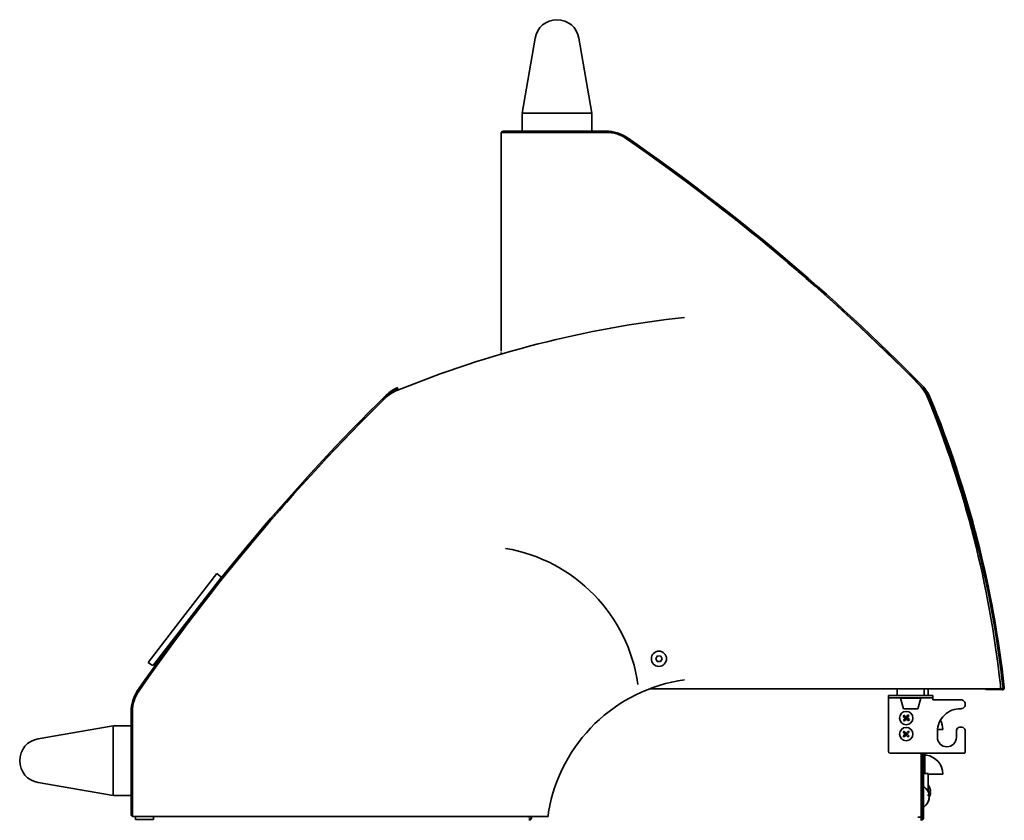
# Model space of a CAD drawing. Extents: x -17 to 110, y -18 to 98.
# Tile 8 of 8: x 83 to 110, y 17 to 40. Entities that reach past the tile are written whole.
import ezdxf

# ---------------------------------------------------------------- set-up
doc = ezdxf.new("R2010")
doc.units = 0
doc.header["$MEASUREMENT"] = 0

msp = doc.modelspace()

# ---------------------------------------------------------------- linework, layer by layer
at = {"color": 7, "lineweight": 35}
for p, q in [((96.680418, 37.294658), (97.039305, 39.399698)), ((98.271523, 39.399698), (98.63041, 37.294658)), ((96.700699, 37.294658), (96.680418, 37.294658)), ((98.610129, 37.294658), (96.700699, 37.294658)), ((98.63041, 37.294658), (98.610129, 37.294658)), ((96.680918, 36.814657), (96.680918, 37.274655)), ((98.630909, 37.274655), (98.630909, 36.814657)), ((96.092914, 36.738757), (96.092914, 36.131808)), ((96.093519, 36.746927), (96.093519, 36.758754)), ((96.093519, 36.071258), (96.093519, 36.758754)), ((96.21582, 36.758754), (96.093519, 36.758754)), ((96.148816, 36.794655), (99.033242, 36.794655)), ((96.148816, 36.758754), (96.148816, 36.794655)), ((96.148816, 36.758754), (99.033242, 36.758754)), ((99.033242, 36.758754), (96.21582, 36.758754)), ((98.610917, 36.794655), (96.70091, 36.794655)), ((96.093519, 36.071258), (96.093519, 36.123633)), ((96.093519, 30.624303), (96.093519, 36.071258)), ((96.093519, 30.624303), (96.093519, 36.071258)), ((96.093519, 30.540281), (96.093519, 30.586865)), ((96.093519, 30.540281), (96.093519, 30.586865)), ((88.119579, 24.381483), (87.155541, 23.135986)), ((88.210517, 24.311096), (88.119579, 24.381483)), ((87.286021, 23.03499), (88.219446, 24.240949)), ((88.177106, 24.178885), (88.17354, 24.181639)), ((88.207412, 24.155427), (88.205499, 24.156907)), ((87.155541, 23.135986), (86.191502, 21.890485)), ((86.352597, 21.829031), (87.286021, 23.03499)), ((86.28245, 21.820097), (86.191502, 21.890485)), ((86.431769, 21.862591), (86.398503, 21.888341)), ((86.460643, 21.840244), (86.460172, 21.840604)), ((100.47544, 22.073763), (100.42493, 21.999199)), ((100.42493, 21.999199), (100.464252, 21.918167)), ((100.464252, 21.918167), (100.554084, 21.911703)), ((100.565282, 22.067299), (100.47544, 22.073763)), ((100.554084, 21.911703), (100.604604, 21.986271)), ((100.604604, 21.986271), (100.565282, 22.067299)), ((110.089765, 21.152435), (110.089765, 21.274736)), ((109.527271, 21.152435), (100.25777, 21.152435)), ((107.199025, 21.115929), (107.199025, 20.959929)), ((107.233598, 21.146927), (107.230023, 21.146927)), ((107.918028, 21.146927), (107.233598, 21.146927)), ((107.872026, 21.146927), (107.872026, 21.152435)), ((107.902025, 21.152435), (107.902025, 21.146927)), ((107.938031, 21.152435), (107.938031, 21.139613)), ((107.949027, 21.115929), (107.949027, 20.959929)), ((108.063023, 20.959929), (108.063023, 21.15243)), ((110.089765, 21.152435), (109.527271, 21.152435)), ((109.706214, 21.125666), (110.142995, 21.120197)), ((110.089765, 21.156765), (110.143447, 21.156092)), ((110.143697, 21.120192), (110.142995, 21.120197)), ((110.163574, 21.178281), (110.199263, 21.182208)), ((106.94903, 20.900129), (106.94903, 20.959929)), ((107.199025, 20.959929), (106.94903, 20.959929)), ((106.94903, 20.900129), (107.199025, 20.900129)), ((106.94903, 20.900129), (106.94903, 20.840329)), ((106.94903, 19.388327), (106.94903, 20.840329)), ((107.199025, 20.959929), (107.949027, 20.959929)), ((107.202917, 20.959929), (107.199025, 20.959929)), ((107.199025, 20.900129), (107.949027, 20.900129)), ((107.949027, 20.959929), (107.202917, 20.959929)), ((107.28902, 20.889931), (107.291981, 20.889931)), ((107.370221, 20.586928), (107.28902, 20.889931)), ((107.291981, 20.889931), (107.859021, 20.889931)), ((107.339021, 20.889931), (107.339021, 20.900129)), ((107.77784, 20.586928), (107.859021, 20.889931)), ((107.809021, 20.889931), (107.809021, 20.900129)), ((108.19903, 20.959929), (107.949027, 20.959929)), ((107.949027, 20.900129), (108.19903, 20.900129)), ((108.19903, 20.959929), (108.19903, 20.900129)), ((108.19903, 20.900129), (108.19903, 20.840329)), ((108.19903, 20.840329), (108.98003, 20.840329)), ((85.712843, 17.626785), (85.712843, 20.511215)), ((85.748743, 20.511215), (85.748743, 17.693784)), ((85.748743, 17.626785), (85.748743, 20.511215)), ((107.370221, 20.586928), (107.372326, 20.586928)), ((107.372326, 20.586928), (107.77784, 20.586928)), ((107.420981, 20.326163), (107.358744, 20.374006)), ((107.420981, 20.326163), (107.373133, 20.263927)), ((107.445357, 20.357873), (107.38312, 20.40572)), ((107.452691, 20.301783), (107.404843, 20.239546)), ((107.420981, 20.326163), (107.445357, 20.357873)), ((107.449019, 20.32983), (107.420981, 20.326163)), ((107.452691, 20.301783), (107.420981, 20.326163)), ((107.433169, 20.342018), (107.449019, 20.32983)), ((107.449019, 20.32983), (107.436831, 20.313971)), ((107.493204, 20.420109), (107.445357, 20.357873)), ((107.477066, 20.333497), (107.445357, 20.357873)), ((107.445357, 20.357873), (107.449019, 20.32983)), ((107.461216, 20.345685), (107.449019, 20.32983)), ((107.449019, 20.32983), (107.477066, 20.333497)), ((107.449019, 20.32983), (107.464878, 20.317638)), ((107.452691, 20.301783), (107.449019, 20.32983)), ((107.452691, 20.301783), (107.477066, 20.333497)), ((107.514927, 20.25394), (107.452691, 20.301783)), ((107.524914, 20.395734), (107.477066, 20.333497)), ((107.539312, 20.285649), (107.477066, 20.333497)), ((83.107795, 19.749492), (85.212844, 20.108383)), ((85.212844, 20.108383), (85.212844, 20.088097)), ((85.212844, 20.088097), (85.212844, 18.178672)), ((85.232837, 20.108883), (85.69284, 20.108883)), ((85.712843, 20.088885), (85.712843, 18.178884)), ((107.42076, 19.880655), (107.363646, 19.826795)), ((107.42076, 19.880655), (107.366895, 19.937763)), ((107.449845, 19.908101), (107.39599, 19.96521)), ((107.42076, 19.880655), (107.449845, 19.908101)), ((107.449019, 19.879828), (107.42076, 19.880655)), ((107.448192, 19.851555), (107.42076, 19.880655)), ((107.435303, 19.89438), (107.449019, 19.879828)), ((107.449845, 19.908101), (107.449019, 19.879828)), ((107.463571, 19.893554), (107.449019, 19.879828)), ((107.506959, 19.961966), (107.449845, 19.908101)), ((107.477297, 19.879001), (107.449845, 19.908101)), ((107.53441, 19.932866), (107.477297, 19.879001)), ((108.325022, 19.95283), (108.325022, 19.787828)), ((108.327329, 20.006954), (108.473929, 20.006954)), ((108.855029, 19.787828), (108.855029, 19.95283)), ((109.105023, 19.95283), (109.105023, 19.388327)), ((107.448192, 19.851555), (107.391098, 19.797695)), ((107.449019, 19.879828), (107.434476, 19.866107)), ((107.448192, 19.851555), (107.449019, 19.879828)), ((107.448192, 19.851555), (107.477297, 19.879001)), ((107.502057, 19.794451), (107.448192, 19.851555)), ((107.449019, 19.879828), (107.462745, 19.865281)), ((107.449019, 19.879828), (107.477297, 19.879001)), ((107.531162, 19.821893), (107.477297, 19.879001)), ((109.057021, 19.34033), (106.997032, 19.34033)), ((107.872026, 17.549059), (107.872026, 19.34033)), ((107.902025, 19.34033), (107.902025, 17.545118)), ((107.938031, 19.34033), (107.938031, 17.545118)), ((107.973921, 19.340306), (107.973921, 18.771069)), ((85.212844, 18.158382), (83.107795, 18.517273)), ((107.902025, 18.506455), (107.872055, 18.506455)), ((107.902025, 18.321149), (107.902025, 18.506455)), ((108.063023, 18.771088), (107.938031, 18.771088)), ((108.063023, 18.27209), (108.063023, 18.771088)), ((108.063023, 18.756704), (108.473929, 18.756704)), ((107.902025, 18.32113), (107.872026, 18.373091)), ((107.902025, 18.32113), (107.902025, 18.219609)), ((108.063023, 18.27109), (108.058919, 18.27109)), ((108.063023, 18.27209), (108.063023, 18.27109)), ((108.104536, 18.388787), (108.104248, 18.389186)), ((108.104671, 18.388153), (108.104536, 18.388787)), ((108.104671, 18.248022), (108.104536, 18.256451)), ((108.131978, 18.278136), (108.104575, 18.278136)), ((108.131978, 18.274613), (108.104633, 18.274613)), ((108.131978, 18.274613), (108.13169, 18.278136)), ((85.212844, 18.178672), (85.212844, 18.158382)), ((85.69284, 18.158882), (85.232837, 18.158882)), ((107.902025, 18.219609), (107.902025, 17.915049)), ((108.096088, 18.144224), (108.074403, 18.144224)), ((108.096088, 18.128902), (108.086879, 18.128902)), ((108.096088, 18.091955), (108.094377, 18.091955)), ((85.748743, 17.693784), (85.748743, 17.571483)), ((107.902025, 17.915049), (107.872026, 17.863087)), ((85.748743, 17.626785), (85.712843, 17.626785)), ((86.436239, 17.571483), (85.748743, 17.571483)), ((85.768735, 17.570882), (86.375694, 17.570882)), ((85.837844, 17.480882), (85.837844, 17.570882)), ((85.837844, 17.480882), (85.837844, 17.570882)), ((85.837844, 17.480882), (86.297136, 17.480882)), ((86.297136, 17.480882), (86.337843, 17.480882)), ((86.337843, 17.480882), (86.337843, 17.570882)), ((97.403872, 17.571483), (86.436239, 17.571483)), ((96.840993, 17.558748), (96.844406, 17.571483)), ((96.840993, 17.558748), (96.887361, 17.546324)), ((96.882747, 17.509948), (96.882747, 17.470838)), ((96.882747, 17.457535), (96.882747, 17.470838)), ((96.887361, 17.546324), (96.894099, 17.571483)), ((96.938284, 17.571483), (96.942379, 17.566235)), ((96.945224, 17.548833), (96.945224, 17.549064)), ((107.872026, 17.549059), (107.776023, 17.549059)), ((107.859165, 17.549059), (107.872026, 17.549059)), ((107.872026, 17.549059), (107.872026, 17.457299)), ((107.902025, 17.545118), (107.938031, 17.545118))]:
    msp.add_line(p, q, dxfattribs=at)
for points in [[(108.104248, 18.287954), (108.11954, 18.284177), (108.125058, 18.282245), (108.129229, 18.28025), (108.131978, 18.278136)], [(108.104248, 18.248108), (108.11954, 18.244331), (108.125058, 18.242404), (108.129229, 18.240409), (108.131978, 18.238295)], [(108.131978, 18.274613), (108.130786, 18.273527), (108.127345, 18.271504), (108.119733, 18.268639), (108.104671, 18.264886)], [(108.068348, 18.186929), (108.076624, 18.178855), (108.083631, 18.170493), (108.089148, 18.162102), (108.093329, 18.153446), (108.096088, 18.144224)], [(108.068348, 18.149976), (108.076624, 18.141907), (108.083631, 18.133545), (108.091397, 18.120896), (108.094905, 18.111952), (108.096088, 18.107276)], [(97.420251, 17.693784), (97.417627, 17.683687), (97.416156, 17.675964), (97.413705, 17.659033), (97.409706, 17.617548), (97.408726, 17.604702)], [(96.945224, 17.549059), (96.943282, 17.532147), (96.940063, 17.516114), (96.937208, 17.50681), (96.933546, 17.498265), (96.929393, 17.491296), (96.924463, 17.485366), (96.919484, 17.481065), (96.913947, 17.477628), (96.907488, 17.474827), (96.900548, 17.472842), (96.891859, 17.471414), (96.882747, 17.470838)], [(96.945224, 17.549059), (96.941975, 17.536828), (96.939438, 17.53144), (96.936275, 17.526702), (96.932681, 17.522833), (96.928538, 17.519584), (96.918753, 17.514802), (96.907805, 17.512), (96.895704, 17.510491), (96.882747, 17.509948)], [(96.882747, 17.509953), (96.900404, 17.511515), (96.908209, 17.512558), (96.919849, 17.515437), (96.929499, 17.520257)], [(97.408726, 17.604702), (97.407073, 17.586016), (97.405958, 17.577539), (97.404939, 17.57305), (97.40443, 17.571906), (97.40417, 17.571599), (97.403968, 17.571498), (97.403872, 17.571483)]]:
    msp.add_lwpolyline(points, dxfattribs=at)
for centre, radius in [((100.514762, 21.992735), 0.213), ((107.449019, 20.32983), 0.1875), ((107.449019, 19.879828), 0.1875)]:
    msp.add_circle(centre, radius, dxfattribs=at)
for centre, radius, start, end in [((97.655414, 39.294655), 0.625, 9.675374, 170.324632), ((96.70091, 37.274655), 0.02, 90.000003, 180.000005), ((98.610917, 37.274655), 0.02, 0, 90.000003), ((96.148816, 36.738757), 0.0559, 171.595976, 179.999995), ((96.148816, 36.738757), 0.0559, 90.000003, 159.035982), ((96.70091, 36.814657), 0.02, 180.000005, 269.999997), ((98.610917, 36.814657), 0.02, 269.999997, 360), ((99.033242, 35.758758), 1.0359, 55.403254, 90.000003), ((99.033242, 35.758758), 1, 55.366459, 90.000003), ((99.033242, 35.758758), 1, 55.403254, 90.000003), ((67.342794, -10.184754), 56.813, 44.477779, 55.403254), ((67.313578, -10.163983), 56.8125, 44.515403, 55.366459), ((67.342794, -10.184754), 56.8489, 44.477779, 55.403254), ((96.148816, 36.131808), 0.0559, 180.000005, 188.404024), ((104.521984, 1.7486), 30, 96.294589, 112.24976), ((93.587848, 28.644577), 1.0359, 112.342719, 134.477778), ((93.587848, 28.644577), 1, 112.342719, 134.477778), ((107.111355, 28.966218), 1, 22.249758, 44.515403), ((107.166604, 28.919654), 1, 22.34272, 44.477779), ((107.166604, 28.919654), 1.0359, 22.34272, 44.477779), ((132.692256, -11.179238), 56.8489, 134.477778, 145.403253), ((132.692256, -11.179238), 56.813, 134.477778, 145.403253), ((132.671475, -11.208453), 56.8125, 134.515398, 145.366452), ((93.541279, 28.589319), 1, 112.24976, 134.515398), ((80.270631, 17.985523), 30, 6.294589, 22.249758), ((80.343738, 17.895421), 30, 6.282379, 22.34272), ((80.343738, 17.895421), 30.0359, 6.282379, 22.34272), ((95.468519, 20.649736), 4.5, 7.983556, 80.440798), ((88.179912, 24.271553), 0.05, 322.259643, 52.259642), ((86.313054, 21.859635), 0.05, 232.259644, 322.259643), ((101.857766, 16.946483), 4.5, 97.983558, 170.4408), ((86.748739, 20.511215), 1.0359, 145.403253, 180.000005), ((86.748739, 20.511215), 1, 145.366452, 180.000005), ((86.748739, 20.511215), 1, 145.403253, 180.000005), ((107.230023, 21.115929), 0.031, 90.000003, 180.000005), ((107.918028, 21.115929), 0.031, 0, 90.000003), ((109.706916, 21.181564), 0.0559, 211.405492, 269.282377), ((110.143697, 21.17609), 0.0559, 269.999997, 6.282379), ((110.143697, 21.17609), 0.02, 269.999997, 6.282379), ((108.98003, 20.715327), 0.125, 269.999997, 90.000003), ((108.962758, 19.95283), 0.637734, 88.448566, 179.999995), ((107.938031, 20.006954), 0.5359, 0, 28.896075), ((85.232837, 20.088885), 0.02, 90.000003, 180.000005), ((85.69284, 20.088885), 0.02, 0, 90.000003), ((108.98003, 19.95283), 0.125, 0, 180.000005), ((83.212843, 19.133382), 0.625, 99.675375, 260.324625), ((108.590021, 19.787828), 0.265, 180.000005, 360), ((106.997032, 19.388327), 0.048, 180.000005, 269.999997), ((108.016771, 19.330065), 0.04284, 180.000005, 262.180401), ((109.057021, 19.388327), 0.048, 269.999997, 360), ((107.938031, 18.756704), 0.5359, 0, 82.180406), ((107.945028, 18.393699), 0.007, 54.114708, 180.000005), ((107.738008, 18.107564), 0.360169, 10.033456, 54.114704), ((107.773908, 18.245927), 0.360173, 23.368743, 36.60923), ((107.78131, 18.24944), 0.351867, 4.678566, 23.399455), ((107.78131, 18.266991), 0.35187, 336.600655, 355.321348), ((107.641659, 18.268101), 0.463021, 357.525209, 359.996838), ((107.647936, 18.268101), 0.456746, 359.99682, 2.49104), ((107.781425, 18.263439), 0.351752, 336.777714, 355.32458), ((85.232837, 18.178884), 0.02, 180.000005, 269.999997), ((85.69284, 18.178884), 0.02, 269.999997, 360), ((107.738008, 18.128585), 0.360169, 305.885296, 351.455812), ((107.738008, 18.128614), 0.360169, 305.885296, 349.966498), ((107.790104, 18.134607), 0.307225, 334.905052, 354.895427), ((108.0007, 17.996523), 0.068085, 353.636792, 6.558008), ((107.786289, 18.120535), 0.311226, 334.994665, 349.882621), ((107.685787, 18.168758), 0.382995, 359.98368, 2.718996), ((107.660479, 18.168763), 0.408306, 357.363201, 359.98424), ((108.041665, 18.140143), 0.055567, 336.590988, 348.329205), ((107.810501, 18.116061), 0.286601, 349.913022, 355.174824), ((107.810501, 18.120117), 0.286603, 4.825185, 10.086888), ((107.840451, 18.113379), 0.256609, 351.567434, 355.007798), ((107.818517, 18.105685), 0.278535, 4.781873, 7.953563), ((107.776388, 18.265852), 0.35745, 333.380629, 336.639758), ((108.099519, 18.125163), 0.005143, 348.254814, 23.785763), ((107.945028, 17.842479), 0.007, 179.999995, 305.885292), ((107.945028, 17.84245), 0.007, 180.000005, 305.885296), ((85.768735, 17.626785), 0.0559, 180.000005, 249.035975), ((85.768735, 17.626785), 0.0559, 261.595969, 269.999997), ((86.375694, 17.626785), 0.0559, 269.999997, 278.404026), ((96.882747, 17.547559), 0.0625, 1.375231, 17.385864), ((107.854023, 17.545118), 0.048, 292.024304, 360), ((107.854023, 17.545118), 0.084, 282.373623, 360)]:
    msp.add_arc(centre, radius, start, end, dxfattribs=at)
for centre, major_axis, start_param, end_param in [((107.483871, 20.303047), (0.090707, 0.117988), 1.435999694, 1.70559296), ((107.475807, 20.364668), (-0.117985, 0.090704), 1.435999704, 1.705592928), ((107.42224, 20.294987), (0.117985, -0.090704), 1.435999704, 1.705592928), ((107.414186, 20.356614), (-0.090707, -0.117988), 1.435999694, 1.70559296), ((107.479181, 19.847859), (0.108268, 0.102114), 1.435999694, 1.70559296), ((107.41705, 19.849676), (0.102116, -0.108263), 1.435999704, 1.705592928), ((107.480988, 19.90998), (-0.102116, 0.108263), 1.435999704, 1.705592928), ((107.418876, 19.911797), (-0.108268, -0.102114), 1.435999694, 1.70559296)]:
    msp.add_ellipse(centre, major_axis=major_axis, ratio=0.965926, start_param=start_param, end_param=end_param, dxfattribs=at)

doc.saveas('drawing.dxf')
